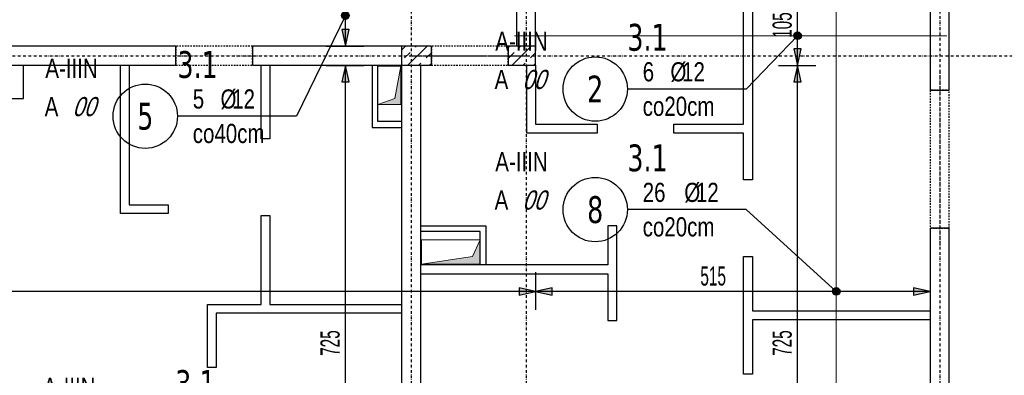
# Model space of a CAD drawing. Header units: millimetres. Extents: x -796 to 5328, y -12126 to -7292.
# Tile 16 of 25: x 1300 to 2585, y -9645 to -9181. Entities that reach past the tile are written whole.
import ezdxf
from ezdxf.enums import TextEntityAlignment as Align

# ---------------------------------------------------------------- set-up
doc = ezdxf.new("R2010")
doc.units = ezdxf.units.MM
doc.header["$LTSCALE"] = 10
doc.linetypes.add('MO', pattern=[0.7, 0.35, -0.17, 0.01, -0.17])
doc.linetypes.add('MP', pattern=[0.36, 0.2, -0.16])
for name, color, linetype in [('BA_szr', 1, 'Continuous'), ('BA_wym', 1, 'Continuous'), ('BD_lpm', 1, 'MP'), ('BD_osm', 1, 'MO'), ('BD_wic', 1, 'Continuous'), ('BD_wig', 3, 'Continuous'), ('BZ_odn', 1, 'Continuous'), ('BZ_opi1', 7, 'Continuous'), ('BZ_opi2', 4, 'Continuous'), ('BZ_P_wid', 3, 'Continuous'), ('BZ_wym', 1, 'Continuous')]:
    doc.layers.add(name, color=color, linetype=linetype)
doc.layers.add('BZ_pom', color=6, linetype='Continuous', plot=False)
doc.layers.add('Nowe_A-Przebicia_Nr_pióra__1', color=7, linetype='Continuous', lineweight=13)
doc.layers.add('Nowe_A-Przebicia_Nr_pióra__102', color=7, linetype='Continuous', lineweight=5, true_color=0xcccccc)
doc.styles.add('BIKTBG', font='tahoma.ttf', dxfattribs={"width": 0.85})
doc.styles.add('BIKTS', font='bikromsw.shx', dxfattribs={"width": 0.8})
doc.styles.add('BIKWYM', font='bikromsw.shx', dxfattribs={"width": 0.6})
doc.dimstyles.new('BA_KR_100_cm', dxfattribs={"dimtxt": 25, "dimasz": 1.666667, "dimexe": 24, "dimexo": 0, "dimgap": 0, "dimtad": 0, "dimdec": 1, "dimrnd": 0.5, "dimzin": 9, "dimdsep": 46, "dimtxsty": 'BIKWYM', "dimblk": 'WYM-KR', "dimcen": 0, "dimdle": 20, "dimclrd": 256, "dimclre": 256, "dimclrt": 2, "dimadec": 0, "dimazin": 0, "dimtfac": 0.033333, "dimtdec": 1, "dimtmove": 0, "dimatfit": 3, "dimldrblk": 'WYM-KR', "dimfxl": 25, "dimfxlon": 1, "dimtvp": 0.8, "dimtolj": 1, "dimarcsym": 0})
doc.dimstyles.new('BZ_KP_100_cm', dxfattribs={"dimtxt": 25, "dimasz": 1.666667, "dimexe": 24, "dimexo": 0, "dimgap": 0, "dimtad": 0, "dimdec": 1, "dimrnd": 0.5, "dimzin": 9, "dimdsep": 46, "dimtxsty": 'BIKWYM', "dimblk": 'WYM-KR', "dimblk1": 'WYM-KP', "dimblk2": 'WYM-KP', "dimsah": 1, "dimcen": 0, "dimdle": 20, "dimclrd": 256, "dimclre": 256, "dimclrt": 7, "dimadec": 0, "dimazin": 0, "dimtfac": 0.033333, "dimtdec": 1, "dimtmove": 0, "dimatfit": 3, "dimldrblk": 'WYM-KP', "dimfxl": 1, "dimtvp": 0.8, "dimtolj": 1, "dimarcsym": 0})
doc.dimstyles.new('BZ_ST_100_cm', dxfattribs={"dimtxt": 25, "dimasz": 1.666667, "dimexe": 24, "dimexo": 0, "dimgap": 0, "dimtad": 0, "dimdec": 1, "dimrnd": 0.5, "dimdsep": 46, "dimtxsty": 'BIKWYM', "dimblk": 'WYM-ST', "dimcen": 0, "dimdle": 20, "dimclrd": 256, "dimclre": 256, "dimclrt": 7, "dimadec": 0, "dimazin": 0, "dimtfac": 0.033333, "dimtdec": 1, "dimtix": 1, "dimtmove": 2, "dimatfit": 3, "dimldrblk": 'WYM-ST', "dimfxl": 25, "dimfxlon": 1, "dimtvp": 0.8, "dimtolj": 1, "dimtzin": 0, "dimarcsym": 0})

# ---------------------------------------------------------------- blocks, each defined once
blk = doc.blocks.new('WYM-KR')
at = {"linetype": 'ByBlock'}
blk.add_line((11.52, 0), (-11.52, 0), dxfattribs=at)
at = {"color": 7, "linetype": 'ByBlock'}
blk.add_line((6.24, 6.24), (-6.24, -6.24), dxfattribs=at)
blk = doc.blocks.new('*D149')
at = {"layer": 'BA_wym', "lineweight": -2}
for p, q in [((2759.5, -9135.6), (2808.5, -9135.6)), ((2784.5, -9137.2), (2784.5, -9271.4)), ((2759.5, -9273.1), (2808.5, -9273.1))]:
    blk.add_line(p, q, dxfattribs=at)
at = {"layer": 'Defpoints', "color": 0}
for p in [(2513.5, -9135.6), (2513.5, -9273.1), (2784.5, -9273.1)]:
    blk.add_point(p, dxfattribs=at)
at = {"layer": 'BA_wym', "lineweight": -2, "xscale": 1.666666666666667, "yscale": 1.666666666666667, "zscale": 1.666666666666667}
for p, rotation in [((2784.5, -9135.6), 90), ((2784.5, -9273.1), 270)]:
    blk.add_blockref('WYM-KR', p, dxfattribs=dict(at, rotation=rotation))
at = {"layer": 'BA_wym', "color": 2, "insert": (2764.5, -9204.3), "char_height": 25, "attachment_point": 5, "rotation": 90, "style": 'BIKWYM'}
blk.add_mtext('\\A1;137.5', dxfattribs=at)
blk = doc.blocks.new('*D150')
at = {"layer": 'BA_wym', "lineweight": -2}
for p, q in [((2759.5, -9273.1), (2808.5, -9273.1)), ((2784.5, -9274.7), (2784.5, -9451.4)), ((2759.5, -9453.1), (2808.5, -9453.1))]:
    blk.add_line(p, q, dxfattribs=at)
at = {"layer": 'Defpoints', "color": 0}
for p in [(2513.5, -9273.1), (2513.5, -9453.1), (2784.5, -9453.1)]:
    blk.add_point(p, dxfattribs=at)
at = {"layer": 'BA_wym', "lineweight": -2, "xscale": 1.666666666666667, "yscale": 1.666666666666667, "zscale": 1.666666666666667}
for p, rotation in [((2784.5, -9273.1), 90), ((2784.5, -9453.1), 270)]:
    blk.add_blockref('WYM-KR', p, dxfattribs=dict(at, rotation=rotation))
at = {"layer": 'BA_wym', "color": 2, "insert": (2764.5, -9363.1), "char_height": 25, "attachment_point": 5, "rotation": 90, "style": 'BIKWYM'}
blk.add_mtext('\\A1;180', dxfattribs=at)
blk = doc.blocks.new('*D151')
at = {"layer": 'BA_wym', "lineweight": -2}
for p, q in [((2759.5, -9453.1), (2808.5, -9453.1)), ((2784.5, -10134.9), (2784.5, -9454.7)), ((2759.5, -10136.6), (2808.5, -10136.6))]:
    blk.add_line(p, q, dxfattribs=at)
at = {"layer": 'Defpoints', "color": 0}
for p in [(2513.5, -9453.1), (2784.5, -9453.1), (2513.5, -10136.6)]:
    blk.add_point(p, dxfattribs=at)
at = {"layer": 'BA_wym', "lineweight": -2, "xscale": 1.666666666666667, "yscale": 1.666666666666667, "zscale": 1.666666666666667}
for p, rotation in [((2784.5, -9453.1), 90), ((2784.5, -10136.6), 270)]:
    blk.add_blockref('WYM-KR', p, dxfattribs=dict(at, rotation=rotation))
at = {"layer": 'BA_wym', "color": 2, "insert": (2764.5, -9794.8), "char_height": 25, "attachment_point": 5, "rotation": 90, "style": 'BIKWYM'}
blk.add_mtext('\\A1;683.5', dxfattribs=at)
blk = doc.blocks.new('*D156')
at = {"layer": 'BA_wym', "lineweight": -2}
for p, q in [((2799.5, -9135.6), (2848.5, -9135.6)), ((2824.5, -9137.2), (2824.5, -9963.9)), ((2799.5, -9965.6), (2848.5, -9965.6))]:
    blk.add_line(p, q, dxfattribs=at)
at = {"layer": 'Defpoints', "color": 0}
for p in [(2513.5, -9135.6), (2488.5, -9965.6), (2824.5, -9965.6)]:
    blk.add_point(p, dxfattribs=at)
at = {"layer": 'BA_wym', "lineweight": -2, "xscale": 1.666666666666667, "yscale": 1.666666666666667, "zscale": 1.666666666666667}
for p, rotation in [((2824.5, -9135.6), 90), ((2824.5, -9965.6), 270)]:
    blk.add_blockref('WYM-KR', p, dxfattribs=dict(at, rotation=rotation))
at = {"layer": 'BA_wym', "color": 2, "insert": (2804.5, -9550.6), "char_height": 25, "attachment_point": 5, "rotation": 90, "style": 'BIKWYM'}
blk.add_mtext('\\A1;830', dxfattribs=at)
blk = doc.blocks.new('*D162')
at = {"layer": 'BA_wym', "lineweight": -2}
for p, q in [((2839.5, -9123.1), (2888.5, -9123.1)), ((2864.5, -9124.7), (2864.5, -9226.4)), ((2839.5, -9228.1), (2888.5, -9228.1))]:
    blk.add_line(p, q, dxfattribs=at)
at = {"layer": 'Defpoints', "color": 0}
for p in [(2513.5, -9123.1), (2513.5, -9228.1), (2864.5, -9228.1)]:
    blk.add_point(p, dxfattribs=at)
at = {"layer": 'BA_wym', "lineweight": -2, "xscale": 1.666666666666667, "yscale": 1.666666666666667, "zscale": 1.666666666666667}
for p, rotation in [((2864.5, -9123.1), 90), ((2864.5, -9228.1), 270)]:
    blk.add_blockref('WYM-KR', p, dxfattribs=dict(at, rotation=rotation))
at = {"layer": 'BA_wym', "color": 2, "insert": (2844.5, -9175.6), "char_height": 25, "attachment_point": 5, "rotation": 90, "style": 'BIKWYM'}
blk.add_mtext('\\A1;105', dxfattribs=at)
blk = doc.blocks.new('*D163')
at = {"layer": 'BA_wym', "lineweight": -2}
for p, q in [((2839.5, -9228.1), (2888.5, -9228.1)), ((2864.5, -9229.7), (2864.5, -9976.4)), ((2839.5, -9978.1), (2888.5, -9978.1))]:
    blk.add_line(p, q, dxfattribs=at)
at = {"layer": 'Defpoints', "color": 0}
for p in [(2513.5, -9228.1), (2513.5, -9978.1), (2864.5, -9978.1)]:
    blk.add_point(p, dxfattribs=at)
at = {"layer": 'BA_wym', "lineweight": -2, "xscale": 1.666666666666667, "yscale": 1.666666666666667, "zscale": 1.666666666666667}
for p, rotation in [((2864.5, -9228.1), 90), ((2864.5, -9978.1), 270)]:
    blk.add_blockref('WYM-KR', p, dxfattribs=dict(at, rotation=rotation))
at = {"layer": 'BA_wym', "color": 2, "insert": (2844.5, -9603.1), "char_height": 25, "attachment_point": 5, "rotation": 90, "style": 'BIKWYM'}
blk.add_mtext('\\A1;750', dxfattribs=at)
blk = doc.blocks.new('*D166')
at = {"layer": 'BA_wym', "lineweight": -2}
for p, q in [((2919.5, -8165.6), (2968.5, -8165.6)), ((2944.5, -8167.2), (2944.5, -9988.9)), ((2919.5, -9990.6), (2968.5, -9990.6))]:
    blk.add_line(p, q, dxfattribs=at)
at = {"layer": 'Defpoints', "color": 0}
for p in [(2513.5, -8165.6), (2488.5, -9990.6), (2944.5, -9990.6)]:
    blk.add_point(p, dxfattribs=at)
at = {"layer": 'BA_wym', "lineweight": -2, "xscale": 1.666666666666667, "yscale": 1.666666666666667, "zscale": 1.666666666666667}
for p, rotation in [((2944.5, -8165.6), 90), ((2944.5, -9990.6), 270)]:
    blk.add_blockref('WYM-KR', p, dxfattribs=dict(at, rotation=rotation))
at = {"layer": 'BA_wym', "color": 2, "insert": (2924.5, -9078.1), "char_height": 25, "attachment_point": 5, "rotation": 90, "style": 'BIKWYM'}
blk.add_mtext('\\A1;1825', dxfattribs=at)
blk = doc.blocks.new('*D168')
at = {"layer": 'BA_wym', "lineweight": -2}
for p, q in [((2959.5, -8114.6), (3008.5, -8114.6)), ((2984.5, -8116.2), (2984.5, -10159.9)), ((2959.5, -10161.6), (3008.5, -10161.6))]:
    blk.add_line(p, q, dxfattribs=at)
at = {"layer": 'Defpoints', "color": 0}
for p in [(1823.5, -8114.6), (2513.5, -10161.6), (2984.5, -10161.6)]:
    blk.add_point(p, dxfattribs=at)
at = {"layer": 'BA_wym', "lineweight": -2, "xscale": 1.666666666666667, "yscale": 1.666666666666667, "zscale": 1.666666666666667}
for p, rotation in [((2984.5, -8114.6), 90), ((2984.5, -10161.6), 270)]:
    blk.add_blockref('WYM-KR', p, dxfattribs=dict(at, rotation=rotation))
at = {"layer": 'BA_wym', "color": 2, "insert": (2964.5, -9138.1), "char_height": 25, "attachment_point": 5, "rotation": 90, "style": 'BIKWYM'}
blk.add_mtext('\\A1;2047', dxfattribs=at)
blk = doc.blocks.new('*D177')
at = {"layer": 'BA_wym', "lineweight": -2}
for p, q in [((2513.5, -10487), (2513.5, -10551)), ((2684.5, -10487), (2684.5, -10551)), ((2515.2, -10527), (2682.9, -10527))]:
    blk.add_line(p, q, dxfattribs=at)
at = {"layer": 'Defpoints', "color": 0}
for p in [(2684.5, -9063.1), (2513.5, -10161.6), (2684.5, -10527)]:
    blk.add_point(p, dxfattribs=at)
at = {"layer": 'BA_wym', "lineweight": -2, "xscale": 1.666666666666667, "yscale": 1.666666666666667, "zscale": 1.666666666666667, "rotation": 180}
blk.add_blockref('WYM-KR', (2513.5, -10527), dxfattribs=at)
at = {"layer": 'BA_wym', "lineweight": -2, "xscale": 1.666666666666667, "yscale": 1.666666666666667, "zscale": 1.666666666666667}
blk.add_blockref('WYM-KR', (2684.5, -10527), dxfattribs=at)
at = {"layer": 'BA_wym', "color": 2, "insert": (2599, -10507), "char_height": 25, "attachment_point": 5, "style": 'BIKWYM'}
blk.add_mtext('\\A1;171', dxfattribs=at)
blk = doc.blocks.new('*D179')
at = {"layer": 'BA_wym', "lineweight": -2}
for p, q in [((-262.5, -10527), (-262.5, -10591)), ((2684.5, -10527), (2684.5, -10591)), ((-260.8, -10567), (2682.9, -10567))]:
    blk.add_line(p, q, dxfattribs=at)
at = {"layer": 'Defpoints', "color": 0}
for p in [(-262.5, -9063.1), (2684.5, -9063.1), (2684.5, -10567)]:
    blk.add_point(p, dxfattribs=at)
at = {"layer": 'BA_wym', "lineweight": -2, "xscale": 1.666666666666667, "yscale": 1.666666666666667, "zscale": 1.666666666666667, "rotation": 180}
blk.add_blockref('WYM-KR', (-262.5, -10567), dxfattribs=at)
at = {"layer": 'BA_wym', "lineweight": -2, "xscale": 1.666666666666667, "yscale": 1.666666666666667, "zscale": 1.666666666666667}
blk.add_blockref('WYM-KR', (2684.5, -10567), dxfattribs=at)
at = {"layer": 'BA_wym', "color": 2, "insert": (1211, -10547), "char_height": 25, "attachment_point": 5, "style": 'BIKWYM'}
blk.add_mtext('\\A1;2947', dxfattribs=at)
blk = doc.blocks.new('WYM-ST')
blk.add_hatch(color=256).paths.add_polyline_path([(-13, 2.88), (0, 0), (-13, -2.88)])
blk.add_lwpolyline([(0, 0), (-13, 2.88), (-13, -2.88), (0, 0)])
blk = doc.blocks.new('*D201')
at = {"layer": 'BA_wym', "lineweight": -2}
for p, q in [((1700.3, -9240.6), (1749.3, -9240.6)), ((1725.3, -9963.9), (1725.3, -9242.2)), ((1700.3, -9965.6), (1749.3, -9965.6))]:
    blk.add_line(p, q, dxfattribs=at)
at = {"layer": 'Defpoints', "color": 0}
for p in [(1507.5, -9240.6), (1725.3, -9240.6), (1507.5, -9965.6)]:
    blk.add_point(p, dxfattribs=at)
at = {"layer": 'BA_wym', "lineweight": -2, "xscale": 1.666666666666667, "yscale": 1.666666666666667, "zscale": 1.666666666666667}
for p, rotation in [((1725.3, -9240.6), 90), ((1725.3, -9965.6), 270)]:
    blk.add_blockref('WYM-ST', p, dxfattribs=dict(at, rotation=rotation))
at = {"layer": 'BA_wym', "color": 7, "insert": (1705.3, -9603.1), "char_height": 25, "attachment_point": 5, "rotation": 90, "style": 'BIKWYM'}
blk.add_mtext('\\A1;725', dxfattribs=at)
blk = doc.blocks.new('*D202')
at = {"layer": 'BA_wym', "lineweight": -2}
for p, q in [((2290.5, -9240.6), (2339.5, -9240.6)), ((2315.5, -9963.9), (2315.5, -9242.2)), ((2340.5, -9965.6), (2291.5, -9965.6))]:
    blk.add_line(p, q, dxfattribs=at)
at = {"layer": 'Defpoints', "color": 0}
for p in [(1973.5, -9240.6), (2315.5, -9240.6), (2488.5, -9965.6)]:
    blk.add_point(p, dxfattribs=at)
at = {"layer": 'BA_wym', "lineweight": -2, "xscale": 1.666666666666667, "yscale": 1.666666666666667, "zscale": 1.666666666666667}
for p, rotation in [((2315.5, -9240.6), 90), ((2315.5, -9965.6), 270)]:
    blk.add_blockref('WYM-ST', p, dxfattribs=dict(at, rotation=rotation))
at = {"layer": 'BA_wym', "color": 7, "insert": (2295.5, -9603.1), "char_height": 25, "attachment_point": 5, "rotation": 90, "style": 'BIKWYM'}
blk.add_mtext('\\A1;725', dxfattribs=at)
blk = doc.blocks.new('*D203')
at = {"layer": 'BA_wym', "lineweight": -2}
for p, q in [((2290.5, -9135.6), (2339.5, -9135.6)), ((2315.5, -9238.9), (2315.5, -9137.2)), ((2290.5, -9240.6), (2339.5, -9240.6))]:
    blk.add_line(p, q, dxfattribs=at)
at = {"layer": 'Defpoints', "color": 0}
for p in [(1973.5, -9135.6), (2315.5, -9135.6), (1973.5, -9240.6)]:
    blk.add_point(p, dxfattribs=at)
at = {"layer": 'BA_wym', "lineweight": -2, "xscale": 1.666666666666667, "yscale": 1.666666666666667, "zscale": 1.666666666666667}
for p, rotation in [((2315.5, -9135.6), 90), ((2315.5, -9240.6), 270)]:
    blk.add_blockref('WYM-ST', p, dxfattribs=dict(at, rotation=rotation))
at = {"layer": 'BA_wym', "color": 7, "insert": (2295.5, -9188.1), "char_height": 25, "attachment_point": 5, "rotation": 90, "style": 'BIKWYM'}
blk.add_mtext('\\A1;105', dxfattribs=at)
blk = doc.blocks.new('WYM-KP')
blk.add_hatch(color=256).paths.add_polyline_path([(3, 0, 1), (-3, 0, 1)])
blk.add_circle((0, 0), 3)
blk = doc.blocks.new('bik_BlkOpPret', base_point=(1524.5, 7050.3))
at = {"layer": 'BZ_opi1', "style": 'BIKTS', "width": 0.6}
for tag, p in [('SZTUK', (1533.8, 7057.8)), ('PRZEDR_FI', (1554.7, 7057.8)), ('PRZEKROJ', (1563.3, 7057.8)), ('PRZEDR_L', (1533.8, 7024)), ('DLUGOSC', (1568.6, 7024)), ('UWAGA', (1533.8, 6997.8))]:
    blk.add_attdef(tag, p, '', height=18.8, dxfattribs=at)
at = {"layer": 'BZ_opi2', "style": 'BIKTBG', "width": 0.6}
blk.add_attdef('NUMER', text='', height=26.2, dxfattribs=at).set_placement((1620.8, 7050.3), align=Align.MIDDLE_CENTER)
at = {"layer": 'BZ_pom', "width": 0.6}
for tag, p, height, style in [('POZYCJA', (1589.3, 7087.8), 26.2, 'BIKTBG'), ('GATUNEK', (1630.2, 7087.8), 18.8, 'BIKTS'), ('METODA_L', (1639.1, 7050.3), 18.8, 'BIKTS'), ('EURO_KOD', (1663.7, 7050.3), 18.8, 'BIKTS')]:
    blk.add_attdef(tag, p, '', height=height, dxfattribs=dict(at, style=style))
at = {"layer": 'BZ_wym', "width": 0.6}
for tag, p, height, style, flags in [('PRZEDR_NR', (1533.8, 6969.6), 26.2, 'BIKTBG', 1), ('PRZEDR_SZT', (1533.8, 6941.5), 18.8, 'BIKTS', 1), ('TYP_PRETA', (1533.8, 6913.4), 18.8, 'BIKTS', 3), ('EURO_KOD_SEGMENTY', (1567.6, 6885.3), 18.8, 'BIKTS', 3), ('HAK_1', (1533.8, 6857.1), 18.8, 'BIKTS', 3), ('HAK_2', (1533.8, 6829), 18.8, 'BIKTS', 3), ('ID', (1533.8, 6800.9), 18.8, 'BIKTS', 3), ('ID_C', (1533.8, 6772.8), 18.8, 'BIKTS', 3), ('b_atr_0', (1533.8, 6744.6), 18.8, 'BIKTS', 3)]:
    blk.add_attdef(tag, p, '', height=height, dxfattribs=dict(at, style=style, flags=flags))
blk = doc.blocks.new('*D208')
at = {"layer": 'BA_wym', "lineweight": -2}
for p, q in [((1700.3, -9030.6), (1749.3, -9030.6)), ((1725.3, -9213.9), (1725.3, -9032.2)), ((1700.3, -9215.6), (1749.3, -9215.6))]:
    blk.add_line(p, q, dxfattribs=at)
at = {"layer": 'Defpoints', "color": 0}
for p in [(1357.5, -9030.6), (1725.3, -9030.6), (1357.5, -9215.6)]:
    blk.add_point(p, dxfattribs=at)
at = {"layer": 'BA_wym', "lineweight": -2, "xscale": 1.666666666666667, "yscale": 1.666666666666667, "zscale": 1.666666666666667}
for p, rotation in [((1725.3, -9030.6), 90), ((1725.3, -9215.6), 270)]:
    blk.add_blockref('WYM-ST', p, dxfattribs=dict(at, rotation=rotation))
at = {"layer": 'BA_wym', "color": 7, "insert": (1705.3, -9123.1), "char_height": 25, "attachment_point": 5, "rotation": 90, "style": 'BIKWYM'}
blk.add_mtext('\\A1;185', dxfattribs=at)
blk = doc.blocks.new('*D189')
at = {"layer": 'BA_wym', "lineweight": -2}
for p, q in [((448.5, -9510.7), (448.5, -9559.7)), ((1973.5, -9510.7), (1973.5, -9559.7)), ((1971.9, -9535.7), (450.2, -9535.7))]:
    blk.add_line(p, q, dxfattribs=at)
at = {"layer": 'Defpoints', "color": 0}
for p in [(448.5, -9240.6), (1973.5, -9240.6), (448.5, -9535.7)]:
    blk.add_point(p, dxfattribs=at)
at = {"layer": 'BA_wym', "lineweight": -2, "xscale": 1.666666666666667, "yscale": 1.666666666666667, "zscale": 1.666666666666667, "rotation": 180}
blk.add_blockref('WYM-ST', (448.5, -9535.7), dxfattribs=at)
at = {"layer": 'BA_wym', "lineweight": -2, "xscale": 1.666666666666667, "yscale": 1.666666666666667, "zscale": 1.666666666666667}
blk.add_blockref('WYM-ST', (1973.5, -9535.7), dxfattribs=at)
at = {"layer": 'BA_wym', "color": 7, "insert": (1265.7, -9515.7), "char_height": 25, "attachment_point": 5, "style": 'BIKWYM'}
blk.add_mtext('\\A1;1525', dxfattribs=at)
blk = doc.blocks.new('*D190')
at = {"layer": 'BA_wym', "lineweight": -2}
for p, q in [((1973.5, -9510.7), (1973.5, -9559.7)), ((2488.5, -9510.7), (2488.5, -9559.7)), ((2486.9, -9535.7), (1975.2, -9535.7))]:
    blk.add_line(p, q, dxfattribs=at)
at = {"layer": 'Defpoints', "color": 0}
for p in [(2488.5, -9135.6), (1973.5, -9240.6), (1973.5, -9535.7)]:
    blk.add_point(p, dxfattribs=at)
at = {"layer": 'BA_wym', "lineweight": -2, "xscale": 1.666666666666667, "yscale": 1.666666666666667, "zscale": 1.666666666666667, "rotation": 180}
blk.add_blockref('WYM-ST', (1973.5, -9535.7), dxfattribs=at)
at = {"layer": 'BA_wym', "lineweight": -2, "xscale": 1.666666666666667, "yscale": 1.666666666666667, "zscale": 1.666666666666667}
blk.add_blockref('WYM-ST', (2488.5, -9535.7), dxfattribs=at)
at = {"layer": 'BA_wym', "color": 7, "insert": (2205.3, -9515.7), "char_height": 25, "attachment_point": 5, "style": 'BIKWYM'}
blk.add_mtext('\\A1;515', dxfattribs=at)

msp = doc.modelspace()

# ---------------------------------------------------------------- hatches: boundary and pattern name
at = {"layer": 'BA_szr'}
h = msp.add_hatch(dxfattribs=at)
h.set_pattern_fill('BIK_ZELBET', color=256, scale=100, angle=45, pattern_type=2)
h.set_pattern_definition([(45, (-9815.26, -10284.417), (-14.142136, 14.142136), []), (45, (-9822.33, -10277.346), (-14.142136, 14.142136), [10, -10])])
h.paths.add_polyline_path([(1798.52, -9240.57), (1837.52, -9240.57), (1837.52, -9215.57), (1798.52, -9215.57)])
h = msp.add_hatch(dxfattribs=at)
h.set_pattern_fill('BIK_ZELBET', color=256, scale=100, angle=45, pattern_type=2)
h.set_pattern_definition([(45, (-9679.26, -10284.417), (-14.142136, 14.142136), []), (45, (-9686.33, -10277.346), (-14.142136, 14.142136), [10, -10])])
h.paths.add_polyline_path([(1937.52, -9240.57), (1973.52, -9240.57), (1973.52, -9215.57), (1937.52, -9215.57)])
at = {"layer": 'Nowe_A-Przebicia_Nr_pióra__102', "linetype": 'Continuous', "lineweight": 5, "true_color": 0xcccccc}
for points in [[(1767.52, -9291.57), (1797.52, -9291.57), (1797.52, -9241.57), (1789.69, -9283.74)], [(1824.52, -9500.06), (1901.02, -9500.06), (1901.02, -9468.11), (1891.03, -9490.08)]]:
    msp.add_hatch(color=254, dxfattribs=at).paths.add_polyline_path(points)

# ---------------------------------------------------------------- linework, layer by layer
at = {"layer": 'BD_lpm'}
for points in [[(1504.02, -9240.57), (1604.02, -9240.57), (1604.02, -9215.57), (1504.02, -9215.57)], [(1837.52, -9240.57), (1937.52, -9240.57), (1937.52, -9215.57), (1837.52, -9215.57)], [(2488.52, -9453.07), (2513.51, -9453.07), (2513.51, -9273.07), (2488.52, -9273.07)]]:
    msp.add_lwpolyline(points, close=True, dxfattribs=at)
at = {"layer": 'BD_osm', "color": 5}
for p, q in [((1479.02, -9228.07), (1629.02, -9228.07)), ((1812.52, -9228.07), (1962.52, -9228.07)), ((2501.02, -9248.07), (2501.02, -9478.07))]:
    msp.add_line(p, q, dxfattribs=at)
at = {"layer": 'BD_osm'}
for points in [[(1811.02, -7594.56), (1811.02, -10667.02)], [(1961.02, -7594.56), (1961.02, -10667.02)], [(2501.02, -7594.56), (2501.02, -10667.02)], [(-662.48, -9228.07), (3084.52, -9228.07)]]:
    msp.add_lwpolyline(points, dxfattribs=at)
at = {"layer": 'BD_wic', "color": 8}
for points in [[(2256.52, -9135.57), (2256.52, -9390.08), (2245.02, -9390.08), (2245.02, -9329.06), (2154.02, -9329.06), (2154.02, -9317.56), (2245.02, -9317.56), (2245.02, -9135.57)], [(1224.52, -9284.07), (1305.05, -9284.07), (1305.05, -9241.57)], [(1443.02, -9240.57), (1443.02, -9422.57), (1494.02, -9422.57), (1494.02, -9434.07), (1431.52, -9434.07), (1431.52, -9240.57)], [(1626.52, -9240.57), (1626.52, -9336.57), (1615.02, -9336.57), (1615.02, -9240.57)], [(1760.02, -9241.57), (1760.02, -9321.57), (1797.52, -9321.57)], [(1797.52, -9314.07), (1767.52, -9314.07), (1767.52, -9241.57)], [(1973.52, -9240.57), (1973.52, -9317.56), (2054.02, -9317.56), (2054.02, -9329.06), (1962.02, -9329.06), (1962.02, -9240.57)], [(1798.52, -9564.06), (1556.52, -9564.06), (1556.52, -9635.06), (1545.02, -9635.06), (1545.02, -9552.56), (1615.02, -9552.56), (1615.02, -9436.57), (1626.52, -9436.57), (1626.52, -9552.56), (1798.52, -9552.56)], [(1823.52, -9512.56), (2068.01, -9512.56), (2068.01, -9573.56), (2079.51, -9573.56), (2079.51, -9450.06), (2068.01, -9450.06), (2068.01, -9501.06), (1823.52, -9501.06)], [(1824.52, -9450.06), (1908.52, -9450.06), (1908.52, -9500.06)], [(1901.02, -9500.06), (1901.02, -9457.56), (1824.52, -9457.56)], [(2488.52, -9572.58), (2256.52, -9572.58), (2256.52, -9643.58), (2245.02, -9643.58), (2245.02, -9490.08), (2256.52, -9490.08), (2256.52, -9561.08), (2488.52, -9561.08)]]:
    msp.add_lwpolyline(points, dxfattribs=at)
at = {"layer": 'BD_wig'}
for points in [[(2488.52, -9273.07), (2513.52, -9273.07), (2513.52, -9013.07), (2488.52, -9013.07), (2488.52, -9110.57), (1973.52, -9110.57), (1973.52, -9005.57), (1937.52, -9005.57), (1937.52, -9030.57), (1948.52, -9030.57), (1948.52, -9215.57), (1937.52, -9215.57), (1937.52, -9240.57), (1973.52, -9240.57), (1973.52, -9135.57), (2488.52, -9135.57), (2488.52, -9273.07)], [(1198.52, -9965.57), (1151.02, -9965.57), (1151.02, -9990.57), (1271.02, -9990.57), (1271.02, -9965.57), (1223.52, -9965.57), (1223.52, -9240.57), (1504.02, -9240.57), (1504.02, -9215.57), (918.02, -9215.57), (918.02, -9240.57), (1198.52, -9240.57), (1198.52, -9965.57)], [(1761.02, -9990.57), (1891.01, -9990.57), (1891.01, -9965.57), (1823.52, -9965.57), (1823.52, -9240.57), (1837.52, -9240.57), (1837.52, -9215.57), (1604.02, -9215.57), (1604.02, -9240.57), (1798.52, -9240.57), (1798.52, -9965.57), (1761.02, -9965.57), (1761.02, -9990.57)], [(2488.52, -10161.57), (2513.52, -10161.57), (2513.52, -9453.07), (2488.52, -9453.07), (2488.52, -9965.57), (2461.01, -9965.57), (2461.01, -9990.57), (2488.52, -9990.57), (2488.52, -10161.57)]]:
    msp.add_lwpolyline(points, dxfattribs=at)
for points in [[(1798.52, -9240.57), (1837.52, -9240.57), (1837.52, -9215.57), (1798.52, -9215.57)], [(1937.52, -9240.57), (1973.52, -9240.57), (1973.52, -9215.57), (1937.52, -9215.57)]]:
    msp.add_lwpolyline(points, close=True, dxfattribs=at)
at = {"layer": 'BZ_odn'}
for centre in [(2051.32, -9271.5), (1463.95, -9306.97), (2051.32, -9428.86)]:
    msp.add_circle(centre, 42, dxfattribs=at)
at = {"layer": 'BZ_P_wid', "const_width": 1.2}
for points in [[(2365.95, -9107.57), (2365.95, -9987.57)], [(2510.52, -9202.03), (1945.52, -9202.03)]]:
    msp.add_lwpolyline(points, dxfattribs=at)
at = {"layer": 'Nowe_A-Przebicia_Nr_pióra__1', "color": 7, "linetype": 'Continuous', "lineweight": 13}
for p, q in [((1797.52, -9241.57), (1767.52, -9241.57)), ((1767.52, -9241.57), (1767.52, -9291.57)), ((1789.69, -9283.74), (1797.52, -9241.57)), ((1797.52, -9291.57), (1797.52, -9241.57)), ((1767.52, -9291.57), (1789.69, -9283.74)), ((1767.52, -9291.57), (1797.52, -9291.57)), ((1901.02, -9468.11), (1824.52, -9468.11)), ((1824.52, -9468.11), (1824.52, -9500.06)), ((1891.03, -9490.08), (1901.02, -9468.11)), ((1901.02, -9500.06), (1901.02, -9468.11)), ((1824.52, -9500.06), (1891.03, -9490.08)), ((1824.52, -9500.06), (1901.02, -9500.06))]:
    msp.add_line(p, q, dxfattribs=at)

# ---------------------------------------------------------------- block references
ref = msp.add_blockref('bik_BlkOpPret', (2248.56, -9271.5))
ref.add_attrib('NUMER', '2', dxfattribs={"layer": 'BZ_opi2', "height": 35, "style": 'BIKTBG', "width": 0.8}).set_placement((2051.32, -9271.5), align=Align.MIDDLE_CENTER)
ref.add_attrib('POZYCJA', '3.1', (2093.32, -9221.5), dxfattribs={"layer": 'BZ_pom', "height": 35, "style": 'BIKTBG', "width": 0.8})
ref.add_attrib('SZTUK', '6', (2113.32, -9261.5), dxfattribs={"layer": 'BZ_opi1', "height": 25, "style": 'BIKTS', "width": 0.8})
ref.add_attrib('GATUNEK', 'A-IIIN', (1920.83, -9221.5), dxfattribs={"layer": 'BZ_pom', "height": 25, "style": 'BIKTS', "width": 0.8})
ref.add_attrib('PRZEKROJ', '12', (2164.75, -9261.5), dxfattribs={"layer": 'BZ_opi1', "height": 25, "style": 'BIKTS', "width": 0.8})
ref.add_attrib('UWAGA', 'co20cm', (2113.32, -9306.5), dxfattribs={"layer": 'BZ_opi1', "height": 25, "style": 'BIKTS', "width": 0.8})
ref.add_attrib('METODA_L', 'A', (1919.99, -9271.5), dxfattribs={"layer": 'BZ_pom', "height": 25, "style": 'BIKTS', "width": 0.8})
ref.add_attrib('PRZEDR_FI', '%%c', (2149.51, -9261.5), dxfattribs={"layer": 'BZ_opi1', "height": 25, "style": 'BIKTS', "width": 0.8})
ref.add_attrib('EURO_KOD', '00', (1956.18, -9271.5), dxfattribs={"layer": 'BZ_pom', "height": 25, "style": 'BIKTS', "oblique": 18, "width": 0.8})
ref = msp.add_blockref('bik_BlkOpPret', (1661.19, -9306.97))
ref.add_attrib('NUMER', '5', dxfattribs={"layer": 'BZ_opi2', "height": 35, "style": 'BIKTBG', "width": 0.8}).set_placement((1463.95, -9306.97), align=Align.MIDDLE_CENTER)
ref.add_attrib('POZYCJA', '3.1', (1505.95, -9256.97), dxfattribs={"layer": 'BZ_pom', "height": 35, "style": 'BIKTBG', "width": 0.8})
ref.add_attrib('SZTUK', '5', (1525.95, -9296.97), dxfattribs={"layer": 'BZ_opi1', "height": 25, "style": 'BIKTS', "width": 0.8})
ref.add_attrib('GATUNEK', 'A-IIIN', (1333.46, -9256.97), dxfattribs={"layer": 'BZ_pom', "height": 25, "style": 'BIKTS', "width": 0.8})
ref.add_attrib('PRZEKROJ', '12', (1577.38, -9296.97), dxfattribs={"layer": 'BZ_opi1', "height": 25, "style": 'BIKTS', "width": 0.8})
ref.add_attrib('UWAGA', 'co40cm', (1525.95, -9341.97), dxfattribs={"layer": 'BZ_opi1', "height": 25, "style": 'BIKTS', "width": 0.8})
ref.add_attrib('METODA_L', 'A', (1332.62, -9306.97), dxfattribs={"layer": 'BZ_pom', "height": 25, "style": 'BIKTS', "width": 0.8})
ref.add_attrib('PRZEDR_FI', '%%c', (1562.14, -9296.97), dxfattribs={"layer": 'BZ_opi1', "height": 25, "style": 'BIKTS', "width": 0.8})
ref.add_attrib('EURO_KOD', '00', (1368.81, -9306.97), dxfattribs={"layer": 'BZ_pom', "height": 25, "style": 'BIKTS', "oblique": 18, "width": 0.8})
ref = msp.add_blockref('bik_BlkOpPret', (2248.56, -9428.86))
ref.add_attrib('NUMER', '8', dxfattribs={"layer": 'BZ_opi2', "height": 35, "style": 'BIKTBG', "width": 0.8}).set_placement((2051.32, -9428.86), align=Align.MIDDLE_CENTER)
ref.add_attrib('POZYCJA', '3.1', (2093.32, -9378.86), dxfattribs={"layer": 'BZ_pom', "height": 35, "style": 'BIKTBG', "width": 0.8})
ref.add_attrib('SZTUK', '26', (2113.32, -9418.86), dxfattribs={"layer": 'BZ_opi1', "height": 25, "style": 'BIKTS', "width": 0.8})
ref.add_attrib('GATUNEK', 'A-IIIN', (1920.83, -9378.86), dxfattribs={"layer": 'BZ_pom', "height": 25, "style": 'BIKTS', "width": 0.8})
ref.add_attrib('PRZEKROJ', '12', (2182.84, -9418.86), dxfattribs={"layer": 'BZ_opi1', "height": 25, "style": 'BIKTS', "width": 0.8})
ref.add_attrib('UWAGA', 'co20cm', (2113.32, -9463.86), dxfattribs={"layer": 'BZ_opi1', "height": 25, "style": 'BIKTS', "width": 0.8})
ref.add_attrib('METODA_L', 'A', (1919.99, -9428.86), dxfattribs={"layer": 'BZ_pom', "height": 25, "style": 'BIKTS', "width": 0.8})
ref.add_attrib('PRZEDR_FI', '%%c', (2167.61, -9418.86), dxfattribs={"layer": 'BZ_opi1', "height": 25, "style": 'BIKTS', "width": 0.8})
ref.add_attrib('EURO_KOD', '00', (1956.18, -9428.86), dxfattribs={"layer": 'BZ_pom', "height": 25, "style": 'BIKTS', "oblique": 18, "width": 0.8})
ref = msp.add_blockref('bik_BlkOpPret', (1658.34, -9723.34))
ref.add_attrib('NUMER', '3', dxfattribs={"layer": 'BZ_opi2', "height": 35, "style": 'BIKTBG', "width": 0.8}).set_placement((1461.1, -9723.34), align=Align.MIDDLE_CENTER)
ref.add_attrib('POZYCJA', '3.1', (1503.1, -9673.34), dxfattribs={"layer": 'BZ_pom', "height": 35, "style": 'BIKTBG', "width": 0.8})
ref.add_attrib('SZTUK', '37', (1523.1, -9713.34), dxfattribs={"layer": 'BZ_opi1', "height": 25, "style": 'BIKTS', "width": 0.8})
ref.add_attrib('GATUNEK', 'A-IIIN', (1330.61, -9673.34), dxfattribs={"layer": 'BZ_pom', "height": 25, "style": 'BIKTS', "width": 0.8})
ref.add_attrib('PRZEKROJ', '12', (1587.87, -9713.34), dxfattribs={"layer": 'BZ_opi1', "height": 25, "style": 'BIKTS', "width": 0.8})
ref.add_attrib('UWAGA', 'co20cm', (1523.1, -9758.34), dxfattribs={"layer": 'BZ_opi1', "height": 25, "style": 'BIKTS', "width": 0.8})
ref.add_attrib('METODA_L', 'A', (1329.77, -9723.34), dxfattribs={"layer": 'BZ_pom', "height": 25, "style": 'BIKTS', "width": 0.8})
ref.add_attrib('PRZEDR_FI', '%%c', (1572.63, -9713.34), dxfattribs={"layer": 'BZ_opi1', "height": 25, "style": 'BIKTS', "width": 0.8})
ref.add_attrib('EURO_KOD', '00', (1365.96, -9723.34), dxfattribs={"layer": 'BZ_pom', "height": 25, "style": 'BIKTS', "oblique": 18, "width": 0.8})

# ---------------------------------------------------------------- dimensions: what is measured, and where the dimension line sits
at = {"layer": 'BA_wym'}
for base, p1, p2, dimstyle, override, picture, middle in [((2984.52, -10161.57), (1823.52, -8114.57), (2513.52, -10161.57), 'BA_KR_100_cm', {"dimatfit": 1}, '*D168', (2964.52, -9138.07)), ((2944.52, -9990.57), (2513.52, -8165.57), (2488.52, -9990.57), 'BA_KR_100_cm', {"dimatfit": 1}, '*D166', (2924.52, -9078.07)), ((1725.28, -9030.57), (1357.54, -9215.57), (1357.54, -9030.57), 'BZ_ST_100_cm', {"dimrnd": 1, "dimblk": 'WYM-ST'}, '*D208', (1705.28, -9123.07)), ((2864.52, -9228.07), (2513.52, -9123.07), (2513.52, -9228.07), 'BA_KR_100_cm', {"dimatfit": 1}, '*D162', (2844.52, -9175.57)), ((2824.52, -9965.57), (2513.52, -9135.57), (2488.52, -9965.57), 'BA_KR_100_cm', {"dimatfit": 1}, '*D156', (2804.52, -9550.57)), ((2784.52, -9273.07), (2513.52, -9135.57), (2513.52, -9273.07), 'BA_KR_100_cm', {"dimatfit": 1}, '*D149', (2764.52, -9204.32)), ((2315.49, -9135.57), (1973.52, -9240.57), (1973.52, -9135.57), 'BZ_ST_100_cm', {"dimrnd": 1, "dimblk": 'WYM-ST'}, '*D203', (2295.49, -9188.07)), ((2864.52, -9978.07), (2513.52, -9228.07), (2513.52, -9978.07), 'BA_KR_100_cm', {"dimatfit": 1}, '*D163', (2844.52, -9603.07)), ((1725.28, -9240.57), (1507.54, -9965.57), (1507.54, -9240.57), 'BZ_ST_100_cm', {"dimrnd": 1, "dimblk": 'WYM-ST'}, '*D201', (1705.28, -9603.07)), ((2315.49, -9240.57), (2488.52, -9965.57), (1973.52, -9240.57), 'BZ_ST_100_cm', {"dimrnd": 1, "dimblk": 'WYM-ST'}, '*D202', (2295.49, -9603.07)), ((2784.52, -9453.07), (2513.52, -9273.07), (2513.52, -9453.07), 'BA_KR_100_cm', {"dimatfit": 1}, '*D150', (2764.52, -9363.07)), ((2784.52, -9453.07), (2513.52, -10136.57), (2513.52, -9453.07), 'BA_KR_100_cm', {"dimatfit": 1}, '*D151', (2764.52, -9794.82))]:
    dim = msp.add_linear_dim(base=base, p1=p1, p2=p2, angle=90, dimstyle=dimstyle, override=override, dxfattribs=at)
    dim.commit()
    dim.dimension.update_dxf_attribs({"geometry": picture, "text_midpoint": middle})
for base, p1, picture, middle in [((2684.52, -10567.02), (-262.48, -9063.07), '*D179', (1211.02, -10547.02)), ((2684.52, -10527.02), (2513.52, -10161.57), '*D177', (2599.02, -10507.02))]:
    dim = msp.add_linear_dim(base=base, p1=p1, p2=(2684.52, -9063.07), dimstyle='BA_KR_100_cm', override={"dimatfit": 1, "dimfxl": 40}, dxfattribs=at)
    dim.commit()
    dim.dimension.update_dxf_attribs({"geometry": picture, "text_midpoint": middle})
for base, p1, p2, picture, middle in [((1973.52, -9535.69), (2488.52, -9135.57), (1973.52, -9240.57), '*D190', (2205.3, -9515.69)), ((448.52, -9535.69), (1973.52, -9240.57), (448.52, -9240.57), '*D189', (1265.7, -9515.69))]:
    dim = msp.add_linear_dim(base=base, p1=p1, p2=p2, dimstyle='BZ_ST_100_cm', override={"dimrnd": 1, "dimblk": 'WYM-ST'}, dxfattribs=at)
    dim.commit()
    dim.dimension.update_dxf_attribs({"geometry": picture, "text_midpoint": middle, "dimtype": 160})

# ---------------------------------------------------------------- leaders
at = {"layer": 'BZ_odn'}
for points in [[(1725.28, -9175.55), (1661.19, -9306.97), (1505.95, -9306.97)], [(2315.49, -9202.03), (2248.56, -9271.5), (2093.32, -9271.5)], [(2365.95, -9535.69), (2248.56, -9428.86), (2093.32, -9428.86)]]:
    msp.add_leader(points, dimstyle='BZ_KP_100_cm', dxfattribs=at)

doc.saveas('drawing.dxf')
